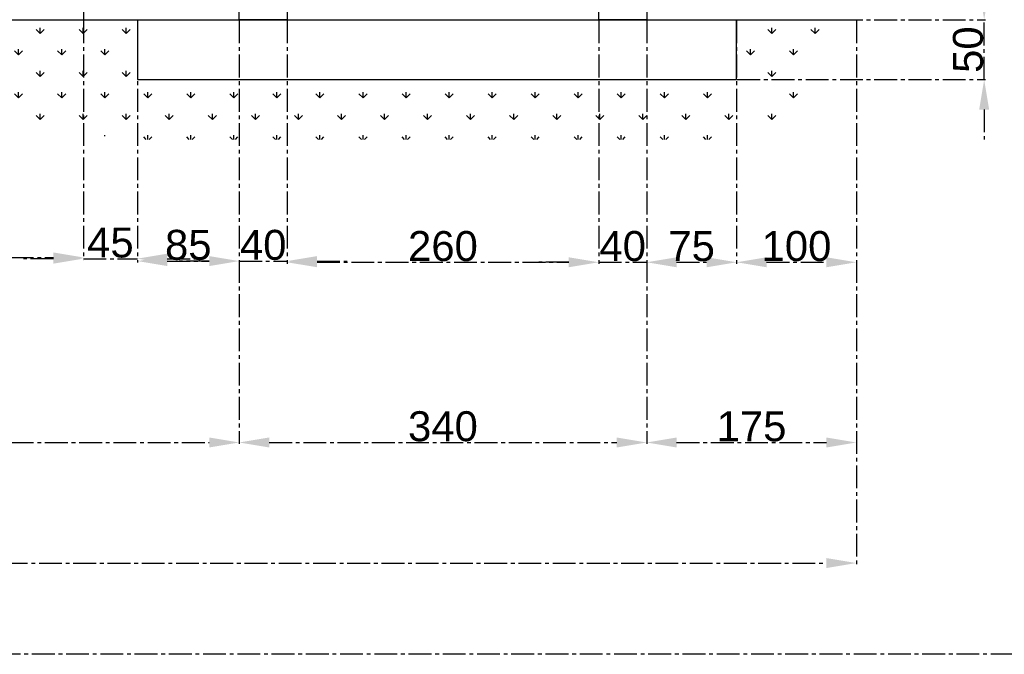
# Model space of a CAD drawing. Header units: centimetres. Extents: x -483 to 5478, y -332 to 3204.
# Tile 5 of 16: x 1262 to 2083, y 1495 to 2025. Entities that reach past the tile are written whole.
import ezdxf

# ---------------------------------------------------------------- set-up
doc = ezdxf.new("R2010")
doc.units = ezdxf.units.CM
doc.linetypes.add('AXES2', pattern=[28.575, 19.05, -3.175, 3.175, -3.175])
doc.styles.get("Standard").update_dxf_attribs({"font": 'arial.ttf'})
doc.dimstyles.new('ISO-25', dxfattribs={"dimtxt": 25, "dimasz": 25, "dimexe": 1.25, "dimexo": 0.625, "dimtad": 1, "dimtxsty": 'Standard', "dimcen": 2.5, "dimadec": 0, "dimazin": 0, "dimtfac": 1, "dimtmove": 0, "dimatfit": 3, "dimfxl": 1, "dimarcsym": 0})
pattern_1 = [(90, (3110.786, 2192.773), (-17.96051, 17.96051), [4.7625, -31.15852]), (45, (3110.786, 2192.773), (-17.96051, 17.96051), [4.7625, -20.6375]), (135, (3110.786, 2192.773), (-17.96051, -17.96051), [4.7625, -20.6375])]

# ---------------------------------------------------------------- blocks, each defined once
blk = doc.blocks.new('*D96')
at = {"color": 0, "linetype": 'AXES2', "lineweight": -2, "transparency": 16777216}
for p, q in [((914.94, 2024.01), (914.94, 1824.86)), ((1314.94, 2024.01), (1314.94, 1824.86)), ((939.94, 1826.11), (1289.94, 1826.11))]:
    blk.add_line(p, q, dxfattribs=at)
at = {"color": 0, "linetype": 'AXES2', "transparency": 16777216}
for points in [[(939.94, 1830.28), (939.94, 1821.94), (914.94, 1826.11)], [(1289.94, 1830.28), (1289.94, 1821.94), (1314.94, 1826.11)]]:
    blk.add_solid(points, dxfattribs=at)
at = {"layer": 'Defpoints', "color": 0, "linetype": 'AXES2', "transparency": 16777216}
for p in [(914.94, 2024.64), (1314.94, 2024.64), (1314.94, 1826.11)]:
    blk.add_point(p, dxfattribs=at)
at = {"color": 0, "linetype": 'AXES2', "transparency": 16777216, "insert": (1114.94, 1839.5), "char_height": 25, "attachment_point": 5}
blk.add_mtext('400', dxfattribs=at)
blk = doc.blocks.new('*D97')
at = {"color": 0, "linetype": 'AXES2', "lineweight": -2, "transparency": 16777216}
for p, q in [((1314.94, 2024.01), (1314.94, 1823.86)), ((1359.94, 2024.01), (1359.94, 1823.86)), ((1289.94, 1825.11), (1264.94, 1825.11)), ((1314.94, 1825.11), (1359.94, 1825.11)), ((1384.94, 1825.11), (1409.94, 1825.11))]:
    blk.add_line(p, q, dxfattribs=at)
at = {"color": 0, "linetype": 'AXES2', "transparency": 16777216}
for points in [[(1289.94, 1829.28), (1289.94, 1820.94), (1314.94, 1825.11)], [(1384.94, 1829.28), (1384.94, 1820.94), (1359.94, 1825.11)]]:
    blk.add_solid(points, dxfattribs=at)
at = {"layer": 'Defpoints', "color": 0, "linetype": 'AXES2', "transparency": 16777216}
for p in [(1314.94, 2024.64), (1359.94, 2024.64), (1359.94, 1825.11)]:
    blk.add_point(p, dxfattribs=at)
at = {"color": 0, "linetype": 'AXES2', "transparency": 16777216, "insert": (1337.44, 1838.45), "char_height": 25, "attachment_point": 5}
blk.add_mtext('45', dxfattribs=at)
blk = doc.blocks.new('*D98')
at = {"color": 0, "linetype": 'AXES2', "lineweight": -2, "transparency": 16777216}
for p, q in [((1359.94, 2024.01), (1359.94, 1821.85)), ((1444.94, 2024.01), (1444.94, 1821.85)), ((1384.94, 1823.1), (1419.94, 1823.1))]:
    blk.add_line(p, q, dxfattribs=at)
at = {"color": 0, "linetype": 'AXES2', "transparency": 16777216}
for points in [[(1384.94, 1827.27), (1384.94, 1818.94), (1359.94, 1823.1)], [(1419.94, 1827.27), (1419.94, 1818.94), (1444.94, 1823.1)]]:
    blk.add_solid(points, dxfattribs=at)
at = {"layer": 'Defpoints', "color": 0, "linetype": 'AXES2', "transparency": 16777216}
for p in [(1359.94, 2024.64), (1444.94, 2024.64), (1444.94, 1823.1)]:
    blk.add_point(p, dxfattribs=at)
at = {"color": 0, "linetype": 'AXES2', "transparency": 16777216, "insert": (1402.44, 1836.49), "char_height": 25, "attachment_point": 5}
blk.add_mtext('85', dxfattribs=at)
blk = doc.blocks.new('*D99')
at = {"color": 0, "linetype": 'AXES2', "lineweight": -2, "transparency": 16777216}
for p, q in [((1444.94, 2024.01), (1444.94, 1821.85)), ((1484.94, 2024.01), (1484.94, 1821.85)), ((1419.94, 1823.1), (1394.94, 1823.1)), ((1444.94, 1823.1), (1484.94, 1823.1)), ((1509.94, 1823.1), (1534.94, 1823.1))]:
    blk.add_line(p, q, dxfattribs=at)
at = {"color": 0, "linetype": 'AXES2', "transparency": 16777216}
for points in [[(1419.94, 1827.27), (1419.94, 1818.94), (1444.94, 1823.1)], [(1509.94, 1827.27), (1509.94, 1818.94), (1484.94, 1823.1)]]:
    blk.add_solid(points, dxfattribs=at)
at = {"layer": 'Defpoints', "color": 0, "linetype": 'AXES2', "transparency": 16777216}
for p in [(1444.94, 2024.64), (1484.94, 2024.64), (1484.94, 1823.1)]:
    blk.add_point(p, dxfattribs=at)
at = {"color": 0, "linetype": 'AXES2', "transparency": 16777216, "insert": (1464.94, 1836.49), "char_height": 25, "attachment_point": 5}
blk.add_mtext('40', dxfattribs=at)
blk = doc.blocks.new('*D100')
at = {"color": 0, "linetype": 'AXES2', "lineweight": -2, "transparency": 16777216}
for p, q in [((1484.94, 2024.01), (1484.94, 1820.85)), ((1744.94, 2024.01), (1744.94, 1820.85)), ((1509.94, 1822.1), (1719.94, 1822.1))]:
    blk.add_line(p, q, dxfattribs=at)
at = {"color": 0, "linetype": 'AXES2', "transparency": 16777216}
for points in [[(1509.94, 1826.27), (1509.94, 1817.94), (1484.94, 1822.1)], [(1719.94, 1826.27), (1719.94, 1817.94), (1744.94, 1822.1)]]:
    blk.add_solid(points, dxfattribs=at)
at = {"layer": 'Defpoints', "color": 0, "linetype": 'AXES2', "transparency": 16777216}
for p in [(1484.94, 2024.64), (1744.94, 2024.64), (1744.94, 1822.1)]:
    blk.add_point(p, dxfattribs=at)
at = {"color": 0, "linetype": 'AXES2', "transparency": 16777216, "insert": (1614.94, 1835.49), "char_height": 25, "attachment_point": 5}
blk.add_mtext('260', dxfattribs=at)
blk = doc.blocks.new('*D101')
at = {"color": 0, "linetype": 'AXES2', "lineweight": -2, "transparency": 16777216}
for p, q in [((1744.94, 2024.01), (1744.94, 1820.85)), ((1784.94, 2024.01), (1784.94, 1820.85)), ((1719.94, 1822.1), (1694.94, 1822.1)), ((1744.94, 1822.1), (1784.94, 1822.1)), ((1809.94, 1822.1), (1834.94, 1822.1))]:
    blk.add_line(p, q, dxfattribs=at)
at = {"color": 0, "linetype": 'AXES2', "transparency": 16777216}
for points in [[(1719.94, 1826.27), (1719.94, 1817.94), (1744.94, 1822.1)], [(1809.94, 1826.27), (1809.94, 1817.94), (1784.94, 1822.1)]]:
    blk.add_solid(points, dxfattribs=at)
at = {"layer": 'Defpoints', "color": 0, "linetype": 'AXES2', "transparency": 16777216}
for p in [(1744.94, 2024.64), (1784.94, 2024.64), (1784.94, 1822.1)]:
    blk.add_point(p, dxfattribs=at)
at = {"color": 0, "linetype": 'AXES2', "transparency": 16777216, "insert": (1764.94, 1835.49), "char_height": 25, "attachment_point": 5}
blk.add_mtext('40', dxfattribs=at)
blk = doc.blocks.new('*D102')
at = {"color": 0, "linetype": 'AXES2', "lineweight": -2, "transparency": 16777216}
for p, q in [((1784.94, 2024.01), (1784.94, 1820.85)), ((1859.94, 2024.01), (1859.94, 1820.85)), ((1809.94, 1822.1), (1834.94, 1822.1))]:
    blk.add_line(p, q, dxfattribs=at)
at = {"color": 0, "linetype": 'AXES2', "transparency": 16777216}
for points in [[(1809.94, 1826.27), (1809.94, 1817.94), (1784.94, 1822.1)], [(1834.94, 1826.27), (1834.94, 1817.94), (1859.94, 1822.1)]]:
    blk.add_solid(points, dxfattribs=at)
at = {"layer": 'Defpoints', "color": 0, "linetype": 'AXES2', "transparency": 16777216}
for p in [(1784.94, 2024.64), (1859.94, 2024.64), (1859.94, 1822.1)]:
    blk.add_point(p, dxfattribs=at)
at = {"color": 0, "linetype": 'AXES2', "transparency": 16777216, "insert": (1822.44, 1835.44), "char_height": 25, "attachment_point": 5}
blk.add_mtext('75', dxfattribs=at)
blk = doc.blocks.new('*D104')
at = {"color": 0, "linetype": 'AXES2', "lineweight": -2, "transparency": 16777216}
for p, q in [((1859.94, 2024.01), (1859.94, 1820.85)), ((1959.94, 2024.01), (1959.94, 1820.85)), ((1884.94, 1822.1), (1934.94, 1822.1))]:
    blk.add_line(p, q, dxfattribs=at)
at = {"color": 0, "linetype": 'AXES2', "transparency": 16777216}
for points in [[(1884.94, 1826.27), (1884.94, 1817.94), (1859.94, 1822.1)], [(1934.94, 1826.27), (1934.94, 1817.94), (1959.94, 1822.1)]]:
    blk.add_solid(points, dxfattribs=at)
at = {"layer": 'Defpoints', "color": 0, "linetype": 'AXES2', "transparency": 16777216}
for p in [(1859.94, 2024.64), (1959.94, 2024.64), (1959.94, 1822.1)]:
    blk.add_point(p, dxfattribs=at)
at = {"color": 0, "linetype": 'AXES2', "transparency": 16777216, "insert": (1909.94, 1835.49), "char_height": 25, "attachment_point": 5}
blk.add_mtext('100', dxfattribs=at)
blk = doc.blocks.new('*D107')
at = {"color": 0, "linetype": 'AXES2', "lineweight": -2, "transparency": 16777216}
for p, q in [((914.94, 2024.01), (914.94, 1670.4)), ((1444.94, 2024.01), (1444.94, 1670.4)), ((939.94, 1671.65), (1419.94, 1671.65))]:
    blk.add_line(p, q, dxfattribs=at)
at = {"color": 0, "linetype": 'AXES2', "transparency": 16777216}
for points in [[(939.94, 1675.82), (939.94, 1667.48), (914.94, 1671.65)], [(1419.94, 1675.82), (1419.94, 1667.48), (1444.94, 1671.65)]]:
    blk.add_solid(points, dxfattribs=at)
at = {"layer": 'Defpoints', "color": 0, "linetype": 'AXES2', "transparency": 16777216}
for p in [(914.94, 2024.64), (1444.94, 2024.64), (1444.94, 1671.65)]:
    blk.add_point(p, dxfattribs=at)
at = {"color": 0, "linetype": 'AXES2', "transparency": 16777216, "insert": (1179.94, 1685.05), "char_height": 25, "attachment_point": 5}
blk.add_mtext('530', dxfattribs=at)
blk = doc.blocks.new('*D108')
at = {"color": 0, "linetype": 'AXES2', "lineweight": -2, "transparency": 16777216}
for p, q in [((1444.94, 2024.01), (1444.94, 1670.4)), ((1784.94, 2024.01), (1784.94, 1670.4)), ((1469.94, 1671.65), (1759.94, 1671.65))]:
    blk.add_line(p, q, dxfattribs=at)
at = {"color": 0, "linetype": 'AXES2', "transparency": 16777216}
for points in [[(1469.94, 1675.82), (1469.94, 1667.48), (1444.94, 1671.65)], [(1759.94, 1675.82), (1759.94, 1667.48), (1784.94, 1671.65)]]:
    blk.add_solid(points, dxfattribs=at)
at = {"layer": 'Defpoints', "color": 0, "linetype": 'AXES2', "transparency": 16777216}
for p in [(1444.94, 2024.64), (1784.94, 2024.64), (1784.94, 1671.65)]:
    blk.add_point(p, dxfattribs=at)
at = {"color": 0, "linetype": 'AXES2', "transparency": 16777216, "insert": (1614.94, 1685.05), "char_height": 25, "attachment_point": 5}
blk.add_mtext('340', dxfattribs=at)
blk = doc.blocks.new('*D109')
at = {"color": 0, "linetype": 'AXES2', "lineweight": -2, "transparency": 16777216}
for p, q in [((1784.94, 2024.01), (1784.94, 1670.4)), ((1959.94, 2024.01), (1959.94, 1670.4)), ((1809.94, 1671.65), (1934.94, 1671.65))]:
    blk.add_line(p, q, dxfattribs=at)
at = {"color": 0, "linetype": 'AXES2', "transparency": 16777216}
for points in [[(1809.94, 1675.82), (1809.94, 1667.48), (1784.94, 1671.65)], [(1934.94, 1675.82), (1934.94, 1667.48), (1959.94, 1671.65)]]:
    blk.add_solid(points, dxfattribs=at)
at = {"layer": 'Defpoints', "color": 0, "linetype": 'AXES2', "transparency": 16777216}
for p in [(1784.94, 2024.64), (1959.94, 2024.64), (1959.94, 1671.65)]:
    blk.add_point(p, dxfattribs=at)
at = {"color": 0, "linetype": 'AXES2', "transparency": 16777216, "insert": (1872.44, 1685.04), "char_height": 25, "attachment_point": 5}
blk.add_mtext('175', dxfattribs=at)
blk = doc.blocks.new('*D110')
at = {"color": 0, "linetype": 'AXES2', "lineweight": -2, "transparency": 16777216}
for p, q in [((109.94, 2021.4), (109.94, 1569.73)), ((1959.94, 2024.01), (1959.94, 1569.73)), ((134.94, 1570.98), (1934.94, 1570.98))]:
    blk.add_line(p, q, dxfattribs=at)
at = {"color": 0, "linetype": 'AXES2', "transparency": 16777216}
for points in [[(134.94, 1575.15), (134.94, 1566.82), (109.94, 1570.98)], [(1934.94, 1575.15), (1934.94, 1566.82), (1959.94, 1570.98)]]:
    blk.add_solid(points, dxfattribs=at)
at = {"layer": 'Defpoints', "color": 0, "linetype": 'AXES2', "transparency": 16777216}
for p in [(109.94, 2022.02), (1959.94, 2024.64), (1959.94, 1570.98)]:
    blk.add_point(p, dxfattribs=at)
at = {"color": 0, "linetype": 'AXES2', "transparency": 16777216, "insert": (1034.94, 1584.37), "char_height": 25, "attachment_point": 5}
blk.add_mtext('1850', dxfattribs=at)
blk = doc.blocks.new('*D111')
at = {"color": 0, "linetype": 'AXES2', "lineweight": -2, "transparency": 16777216}
for p, q in [((2066.56, 2049.64), (2066.56, 2074.64)), ((1860.56, 2024.64), (2067.81, 2024.64)), ((2066.56, 1974.64), (2066.56, 2024.64)), ((1860.56, 1974.64), (2067.81, 1974.64)), ((2066.56, 1949.64), (2066.56, 1924.64))]:
    blk.add_line(p, q, dxfattribs=at)
at = {"color": 0, "linetype": 'AXES2', "transparency": 16777216}
for points in [[(2062.39, 2049.64), (2070.73, 2049.64), (2066.56, 2024.64)], [(2062.39, 1949.64), (2070.73, 1949.64), (2066.56, 1974.64)]]:
    blk.add_solid(points, dxfattribs=at)
at = {"layer": 'Defpoints', "color": 0, "linetype": 'AXES2', "transparency": 16777216}
for p in [(1859.94, 2024.64), (2066.56, 2024.64), (1859.94, 1974.64)]:
    blk.add_point(p, dxfattribs=at)
at = {"color": 0, "linetype": 'AXES2', "transparency": 16777216, "insert": (2053.17, 1999.64), "char_height": 25, "attachment_point": 5, "rotation": 90}
blk.add_mtext('50', dxfattribs=at)

msp = doc.modelspace()

# ---------------------------------------------------------------- hatches: boundary and pattern name
at = {"linetype": 'AXES2', "true_color": 0x636466}
h = msp.add_hatch(dxfattribs=at)
h.set_pattern_fill('GRASS', color=251)
h.set_pattern_definition(pattern_1)
edge = h.paths.add_edge_path()
edge.add_line((214.936, 2374.637), (214.936, 2324.637))
edge.add_line((914.936, 1974.637), (214.936, 2324.637))
edge.add_line((214.936, 2374.637), (914.936, 2024.637))
edge.add_line((914.936, 2024.637), (1359.936, 2024.637))
edge.add_line((1357.792, 1924.637), (914.936, 1974.637))
h = msp.add_hatch(dxfattribs=at)
h.set_pattern_fill('GRASS', color=251)
h.set_pattern_definition(pattern_1)
edge = h.paths.add_edge_path()
edge.add_line((1859.936, 1974.637), (1859.936, 2024.637))
edge.add_line((1859.936, 2024.637), (1959.936, 2024.637))
edge.add_line((1959.936, 1974.637), (1859.936, 1924.637))
edge.add_line((1959.936, 2024.637), (1959.936, 1974.637))
h = msp.add_hatch(dxfattribs=at)
h.set_pattern_fill('GRASS', color=251)
h.set_pattern_definition(pattern_1)
edge = h.paths.add_edge_path()
edge.add_line((1359.936, 1974.637), (1859.936, 1974.637))
edge.add_line((1859.936, 1924.637), (1357.792, 1924.637))

# ---------------------------------------------------------------- linework, layer by layer
at = {"linetype": 'ByBlock'}
for p, q in [((1444.936, 2024.637), (1444.936, 2384.637)), ((1484.936, 2384.637), (1484.936, 2024.637)), ((1744.936, 2024.637), (1744.936, 2384.637)), ((1784.936, 2384.637), (1784.936, 2024.637)), ((914.936, 2024.637), (1359.936, 2024.637)), ((1359.936, 2024.637), (1359.936, 1974.637)), ((1359.936, 2024.637), (1359.936, 1974.637)), ((1474.936, 2024.637), (1444.936, 2024.637)), ((1484.936, 2024.637), (1444.936, 2024.637)), ((1784.936, 2024.637), (1744.936, 2024.637)), ((1859.936, 1974.637), (1859.936, 2024.637)), ((1859.936, 1974.637), (1859.936, 2024.637)), ((1359.936, 1974.637), (1859.936, 1974.637)), ((1359.936, 1974.637), (1859.936, 1974.637))]:
    msp.add_line(p, q, dxfattribs=at)
at = {"color": 242, "linetype": 'ByBlock', "true_color": 0xcd2027}
msp.add_line((1314.936, 2354.655), (1314.936, 2024.637), dxfattribs=at)
at = {"color": 2, "linetype": 'ByBlock', "true_color": 0xf1eb1f}
for p, q in [((914.936, 2024.637), (1359.936, 2024.637)), ((1359.936, 2024.637), (1859.936, 2024.637)), ((1859.936, 2024.637), (1959.936, 2024.637)), ((1859.936, 2024.637), (1959.936, 2024.637))]:
    msp.add_line(p, q, dxfattribs=at)
at = {"linetype": 'AXES2'}
msp.add_line((2262.549, 1494.8), (-476.467, 1494.8), dxfattribs=at)

# ---------------------------------------------------------------- dimensions: what is measured, and where the dimension line sits
dim = msp.add_linear_dim(base=(2066.559, 2024.637), p1=(1859.936, 1974.637), p2=(1859.936, 2024.637), angle=90, dimstyle='ISO-25', dxfattribs=at)
dim.commit()
dim.dimension.update_dxf_attribs({"geometry": '*D111', "text_midpoint": (2053.17, 1999.637)})
for base, p1, p2, picture, middle in [((1959.936, 1570.985), (109.936, 2022.023), (1959.936, 2024.637), '*D110', (1034.936, 1584.374)), ((1314.936, 1826.111), (914.936, 2024.637), (1314.936, 2024.637), '*D96', (1114.936, 1839.5)), ((1444.936, 1671.651), (914.936, 2024.637), (1444.936, 2024.637), '*D107', (1179.936, 1685.049)), ((1359.936, 1825.109), (1314.936, 2024.637), (1359.936, 2024.637), '*D97', (1337.436, 1838.447)), ((1444.936, 1823.105), (1359.936, 2024.637), (1444.936, 2024.637), '*D98', (1402.436, 1836.494)), ((1484.936, 1823.105), (1444.936, 2024.637), (1484.936, 2024.637), '*D99', (1464.936, 1836.494)), ((1784.936, 1671.651), (1444.936, 2024.637), (1784.936, 2024.637), '*D108', (1614.936, 1685.049)), ((1744.936, 1822.103), (1484.936, 2024.637), (1744.936, 2024.637), '*D100', (1614.936, 1835.492)), ((1784.936, 1822.103), (1744.936, 2024.637), (1784.936, 2024.637), '*D101', (1764.936, 1835.492)), ((1959.936, 1671.651), (1784.936, 2024.637), (1959.936, 2024.637), '*D109', (1872.436, 1685.04)), ((1959.936, 1822.103), (1859.936, 2024.637), (1959.936, 2024.637), '*D104', (1909.936, 1835.492))]:
    dim = msp.add_linear_dim(base=base, p1=p1, p2=p2, dimstyle='ISO-25', dxfattribs=at)
    dim.commit()
    dim.dimension.update_dxf_attribs({"geometry": picture, "text_midpoint": middle})
dim = msp.add_linear_dim(base=(1859.936, 1822.103), p1=(1784.936, 2024.637), p2=(1859.936, 2024.637), dimstyle='ISO-25', override={"dimtmove": 1}, dxfattribs=at)
dim.commit()
dim.dimension.update_dxf_attribs({"geometry": '*D102', "text_midpoint": (1822.436, 1835.441)})

doc.saveas('drawing.dxf')
